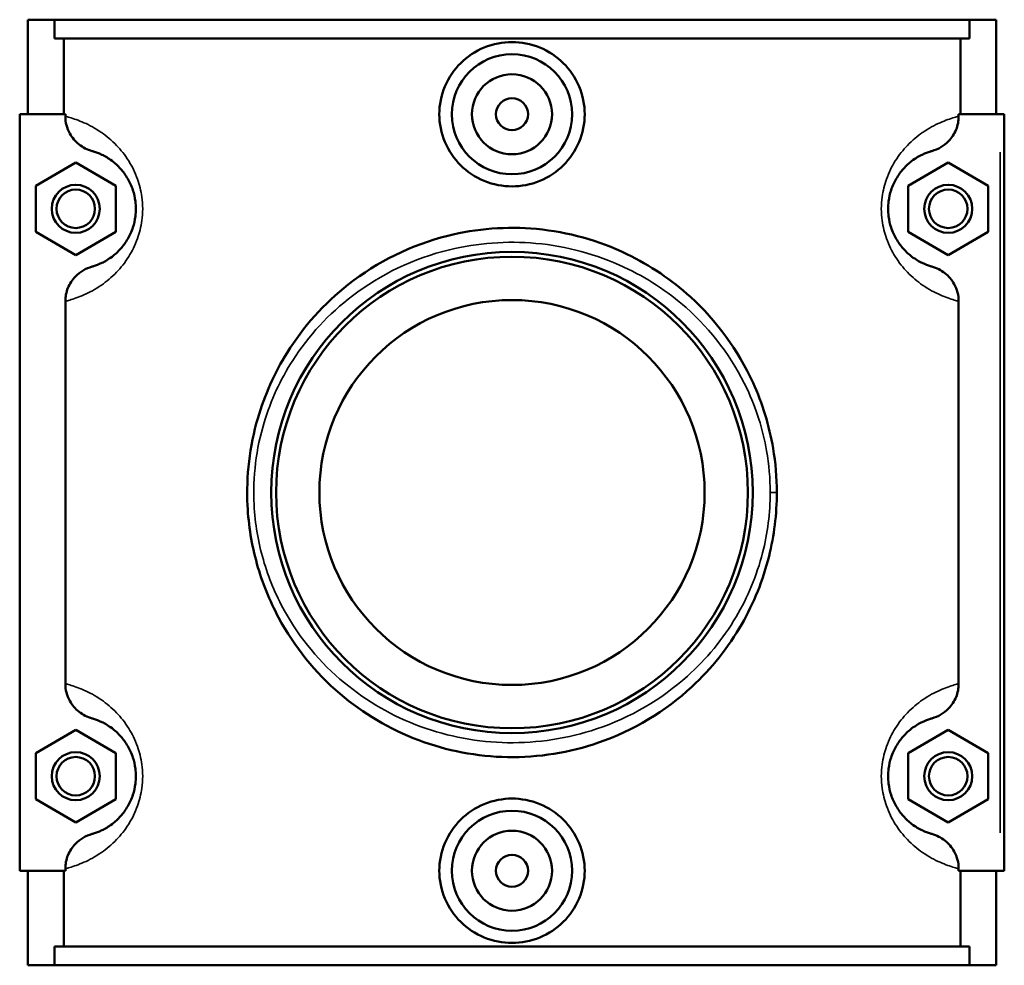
# Model space of a CAD drawing. Header units: inches. Extents: x -0.9 to 53.8, y -0.2 to 48.9.
# Tile 5 of 8: x 19.4 to 24.2, y 33.8 to 38.4. Entities that reach past the tile are written whole.
import ezdxf

# ---------------------------------------------------------------- set-up
doc = ezdxf.new("R2010")
doc.units = ezdxf.units.IN
doc.header["$MEASUREMENT"] = 0
doc.layers.add('Visible (ANSI)', color=7, linetype='Continuous', lineweight=50)
doc.layers.add('Visible Narrow (ANSI)', color=7, linetype='Continuous', lineweight=35)

msp = doc.modelspace()

# ---------------------------------------------------------------- linework, layer by layer
at = {"layer": 'Visible (ANSI)'}
for p, q in [((19.3922, 38.4204), (19.3922, 37.9554)), ((19.3922, 38.4204), (19.5232, 38.4204)), ((19.5232, 38.4204), (24.0212, 38.4204)), ((19.5232, 38.3274), (19.5232, 38.4204)), ((24.0212, 38.4204), (24.0212, 38.3274)), ((24.0212, 38.4204), (24.1522, 38.4204)), ((24.1522, 38.4204), (24.1522, 37.9554)), ((24.0212, 38.3274), (19.5232, 38.3274)), ((19.569, 37.9554), (19.569, 38.3274)), ((23.9755, 37.9554), (23.9755, 38.3274)), ((19.5772, 37.9554), (19.3529, 37.9554)), ((19.3529, 37.9554), (19.3529, 34.2354)), ((19.5772, 37.9554), (19.5772, 37.9449)), ((23.9673, 37.9449), (23.9673, 37.9554)), ((23.9673, 37.9554), (24.1719, 37.9554)), ((24.1719, 37.9554), (24.1916, 37.9554)), ((24.1916, 34.2354), (24.1916, 37.9554)), ((19.4316, 37.604), (19.6284, 37.7177)), ((19.6284, 37.7177), (19.8253, 37.604)), ((23.916, 37.7177), (23.7192, 37.604)), ((24.1129, 37.604), (23.916, 37.7177)), ((19.4316, 37.3767), (19.4316, 37.604)), ((19.8253, 37.604), (19.8253, 37.3767)), ((23.7192, 37.604), (23.7192, 37.3767)), ((24.1129, 37.3767), (24.1129, 37.604)), ((19.6284, 37.2631), (19.4316, 37.3767)), ((19.8253, 37.3767), (19.6284, 37.2631)), ((23.7192, 37.3767), (23.916, 37.2631)), ((23.916, 37.2631), (24.1129, 37.3767)), ((19.5772, 37.0359), (19.5772, 35.1549)), ((23.9673, 35.1549), (23.9673, 37.0359)), ((19.4316, 34.814), (19.6284, 34.9277)), ((19.6284, 34.9277), (19.8253, 34.814)), ((23.916, 34.9277), (23.7192, 34.814)), ((24.1129, 34.814), (23.916, 34.9277)), ((19.4316, 34.5867), (19.4316, 34.814)), ((19.8253, 34.814), (19.8253, 34.5867)), ((23.7192, 34.814), (23.7192, 34.5867)), ((24.1129, 34.5867), (24.1129, 34.814)), ((19.6284, 34.4731), (19.4316, 34.5867)), ((19.8253, 34.5867), (19.6284, 34.4731)), ((23.7192, 34.5867), (23.916, 34.4731)), ((23.916, 34.4731), (24.1129, 34.5867)), ((19.3529, 34.2354), (19.5772, 34.2354)), ((19.3922, 34.2354), (19.3922, 33.7704)), ((19.569, 33.8634), (19.569, 34.2354)), ((19.5772, 34.2459), (19.5772, 34.2354)), ((23.9673, 34.2354), (23.9673, 34.2459)), ((24.1719, 34.2354), (23.9673, 34.2354)), ((23.9755, 33.8634), (23.9755, 34.2354)), ((24.1522, 34.2354), (24.1522, 33.7704)), ((24.1916, 34.2354), (24.1719, 34.2354)), ((24.0212, 33.8634), (19.5232, 33.8634)), ((19.5232, 33.7704), (19.5232, 33.8634)), ((24.0212, 33.8634), (24.0212, 33.7704)), ((19.5232, 33.7704), (19.3922, 33.7704)), ((19.5232, 33.7704), (24.0212, 33.7704)), ((24.1522, 33.7704), (24.0212, 33.7704))]:
    msp.add_line(p, q, dxfattribs=at)
for centre, radius in [((21.7722, 37.9554), 0.2953), ((21.7722, 37.9554), 0.1969), ((21.7722, 37.9554), 0.0787), ((19.6284, 37.4904), 0.1181), ((23.916, 37.4904), 0.1181), ((19.6284, 37.4904), 0.0945), ((23.916, 37.4904), 0.0945), ((21.7722, 36.0954), 1.1831), ((21.7722, 36.0954), 1.1594), ((21.7722, 36.0954), 0.9465), ((19.6284, 34.7004), 0.1181), ((19.6284, 34.7004), 0.0945), ((23.916, 34.7004), 0.1181), ((23.916, 34.7004), 0.0945), ((21.7722, 34.2354), 0.2953), ((21.7722, 34.2354), 0.1969), ((21.7722, 34.2354), 0.0787)]:
    msp.add_circle(centre, radius, dxfattribs=at)
for points, knots in [([(22.1296, 37.9554), (22.1296, 37.9106), (22.1205, 37.8628), (22.0838, 37.7752), (22.0562, 37.7354), (21.9927, 37.6726), (21.9525, 37.6454), (21.8647, 37.6094), (21.817, 37.6005), (21.7275, 37.6005), (21.6797, 37.6094), (21.5919, 37.6454), (21.5518, 37.6726), (21.4883, 37.7354), (21.4607, 37.7752), (21.4239, 37.8628), (21.4149, 37.9106), (21.4149, 38.0002), (21.4239, 38.048), (21.4607, 38.1356), (21.4883, 38.1754), (21.5518, 38.2382), (21.5919, 38.2654), (21.6797, 38.3014), (21.7275, 38.3103), (21.817, 38.3103), (21.8647, 38.3014), (21.9525, 38.2654), (21.9927, 38.2382), (22.0562, 38.1754), (22.0838, 38.1356), (22.1205, 38.048), (22.1296, 38.0002), (22.1296, 37.9554)], [0, 0, 0, 0, 0.341636, 0.341636, 0.683272, 0.683272, 1.024342, 1.024342, 1.365413, 1.365413, 1.706484, 1.706484, 2.047554, 2.047554, 2.38919, 2.38919, 2.730826, 2.730826, 3.072462, 3.072462, 3.414098, 3.414098, 3.755168, 3.755168, 4.096239, 4.096239, 4.437309, 4.437309, 4.77838, 4.77838, 5.120016, 5.120016, 5.461652, 5.461652, 5.461652, 5.461652]), ([(19.5772, 37.9449), (19.5772, 37.9303), (19.579, 37.9157), (19.5864, 37.8874), (19.5918, 37.8738), (19.6104, 37.8402), (19.6259, 37.822), (19.6635, 37.7923), (19.6854, 37.7811), (19.7087, 37.7746)], [-0.5884855, -0.5884855, -0.5884855, -0.5884855, -0.4770547, -0.4770547, -0.3654783, -0.3654783, -0.1847801, -0.1847801, 0, 0, 0, 0]), ([(23.8357, 37.7746), (23.8512, 37.7789), (23.866, 37.7852), (23.8936, 37.8016), (23.9063, 37.8116), (23.9333, 37.8395), (23.946, 37.8587), (23.9629, 37.9005), (23.9673, 37.9226), (23.9673, 37.9449)], [-0.5878887, -0.5878887, -0.5878887, -0.5878887, -0.4659447, -0.4659447, -0.3433984, -0.3433984, -0.1700196, -0.1700196, 0, 0, 0, 0]), ([(19.7087, 37.7746), (19.711, 37.7739), (19.7134, 37.7732), (19.7272, 37.7689), (19.7409, 37.764), (19.7716, 37.7492), (19.7885, 37.7396), (19.8205, 37.7153), (19.8351, 37.7024), (19.8615, 37.6726), (19.8733, 37.6568), (19.8936, 37.6217), (19.9024, 37.6028), (19.9148, 37.5648), (19.919, 37.5463), (19.9229, 37.515), (19.9237, 37.5027), (19.9237, 37.4904), (19.9237, 37.4781), (19.9229, 37.4658), (19.919, 37.4345), (19.9148, 37.416), (19.9024, 37.378), (19.8936, 37.3591), (19.8733, 37.324), (19.8615, 37.3082), (19.8351, 37.2784), (19.8205, 37.2655), (19.7885, 37.2412), (19.7716, 37.2316), (19.7409, 37.2168), (19.7272, 37.2119), (19.7134, 37.2076), (19.711, 37.2069), (19.7087, 37.2062)], [0.553957, 0.553957, 0.553957, 0.553957, 0.674399, 0.674399, 1.223883, 1.223883, 1.751011, 1.751011, 2.153654, 2.153654, 2.483694, 2.483694, 2.775764, 2.775764, 3.014355, 3.014355, 3.163475, 3.163475, 3.163475, 3.312594, 3.312594, 3.551186, 3.551186, 3.843256, 3.843256, 4.173296, 4.173296, 4.575939, 4.575939, 5.103067, 5.103067, 5.65255, 5.65255, 5.772992, 5.772992, 5.772992, 5.772992]), ([(23.8357, 37.2062), (23.8335, 37.2069), (23.8311, 37.2076), (23.8172, 37.2119), (23.8036, 37.2168), (23.7729, 37.2316), (23.7559, 37.2412), (23.7239, 37.2655), (23.7094, 37.2784), (23.683, 37.3082), (23.6712, 37.324), (23.6508, 37.3591), (23.6421, 37.378), (23.6297, 37.416), (23.6254, 37.4345), (23.6215, 37.4658), (23.6207, 37.4781), (23.6207, 37.4904), (23.6207, 37.5027), (23.6215, 37.515), (23.6254, 37.5463), (23.6297, 37.5648), (23.6421, 37.6028), (23.6508, 37.6217), (23.6712, 37.6568), (23.683, 37.6726), (23.7094, 37.7024), (23.7239, 37.7153), (23.7559, 37.7396), (23.7729, 37.7492), (23.8036, 37.764), (23.8172, 37.7689), (23.8311, 37.7732), (23.8335, 37.7739), (23.8357, 37.7746)], [0.553957, 0.553957, 0.553957, 0.553957, 0.674397, 0.674397, 1.22388, 1.22388, 1.751011, 1.751011, 2.153654, 2.153654, 2.483694, 2.483694, 2.775764, 2.775764, 3.014355, 3.014355, 3.163475, 3.163475, 3.163475, 3.312594, 3.312594, 3.551186, 3.551186, 3.843256, 3.843256, 4.173295, 4.173295, 4.575938, 4.575938, 5.10307, 5.10307, 5.652552, 5.652552, 5.772992, 5.772992, 5.772992, 5.772992]), ([(23.0736, 36.0954), (23.0736, 36.1682), (23.0675, 36.2411), (23.0364, 36.4247), (23.0028, 36.5333), (22.8832, 36.7958), (22.7784, 36.939), (22.5567, 37.1413), (22.4514, 37.2128), (22.1992, 37.3341), (22.048, 37.3767), (21.7469, 37.4048), (21.5981, 37.3933), (21.2767, 37.313), (21.1095, 37.2298), (20.8489, 37.0248), (20.7472, 36.9114), (20.6053, 36.6833), (20.5564, 36.5747), (20.4828, 36.3224), (20.4653, 36.176), (20.4773, 35.9337), (20.4931, 35.8373), (20.5449, 35.652), (20.5809, 35.5632), (20.7024, 35.3368), (20.805, 35.2099), (21.0408, 35.0088), (21.1714, 34.9311), (21.4515, 34.8256), (21.6004, 34.7967), (21.9027, 34.7916), (22.0555, 34.8164), (22.3698, 34.9251), (22.5259, 35.0197), (22.7528, 35.2297), (22.8356, 35.3335), (22.9605, 35.5517), (23.006, 35.664), (23.0605, 35.8836), (23.0736, 35.9895), (23.0736, 36.0954)], [-30.67174, -30.67174, -30.67174, -30.67174, -30.1367, -30.1367, -29.296384, -29.296384, -27.959606, -27.959606, -27.000935, -27.000935, -25.855776, -25.855776, -24.777617, -24.777617, -23.402492, -23.402492, -22.248176, -22.248176, -21.356727, -21.356727, -20.290252, -20.290252, -19.574216, -19.574216, -18.858179, -18.858179, -17.624836, -17.624836, -16.489969, -16.489969, -15.38985, -15.38985, -14.269454, -14.269454, -12.912507, -12.912507, -11.904524, -11.904524, -11.002003, -11.002003, -10.223913, -10.223913, -10.223913, -10.223913]), ([(19.7087, 37.2062), (19.6933, 37.2019), (19.6785, 37.1955), (19.6509, 37.1792), (19.6382, 37.1692), (19.6111, 37.1413), (19.5985, 37.1221), (19.5815, 37.0803), (19.5772, 37.0582), (19.5772, 37.0359)], [-0.5878887, -0.5878887, -0.5878887, -0.5878887, -0.4659447, -0.4659447, -0.3433984, -0.3433984, -0.1700196, -0.1700196, 0, 0, 0, 0]), ([(23.9673, 37.0359), (23.9673, 37.0505), (23.9654, 37.0651), (23.9581, 37.0934), (23.9526, 37.107), (23.9341, 37.1406), (23.9185, 37.1588), (23.8809, 37.1885), (23.8591, 37.1996), (23.8357, 37.2062)], [-0.5884855, -0.5884855, -0.5884855, -0.5884855, -0.4770547, -0.4770547, -0.3654783, -0.3654783, -0.1847801, -0.1847801, 0, 0, 0, 0]), ([(19.5772, 35.1549), (19.5772, 35.1403), (19.579, 35.1257), (19.5864, 35.0974), (19.5918, 35.0838), (19.6104, 35.0502), (19.6259, 35.032), (19.6635, 35.0023), (19.6854, 34.9911), (19.7087, 34.9846)], [-0.5884855, -0.5884855, -0.5884855, -0.5884855, -0.4770547, -0.4770547, -0.3654783, -0.3654783, -0.1847801, -0.1847801, 0, 0, 0, 0]), ([(23.8357, 34.9846), (23.8512, 34.9889), (23.866, 34.9952), (23.8936, 35.0116), (23.9063, 35.0216), (23.9333, 35.0495), (23.946, 35.0687), (23.9629, 35.1105), (23.9673, 35.1326), (23.9673, 35.1549)], [-0.5878887, -0.5878887, -0.5878887, -0.5878887, -0.4659447, -0.4659447, -0.3433984, -0.3433984, -0.1700196, -0.1700196, 0, 0, 0, 0]), ([(19.7087, 34.9846), (19.711, 34.9839), (19.7134, 34.9832), (19.7272, 34.9789), (19.7409, 34.974), (19.7716, 34.9592), (19.7885, 34.9496), (19.8205, 34.9253), (19.8351, 34.9124), (19.8615, 34.8826), (19.8733, 34.8668), (19.8936, 34.8317), (19.9024, 34.8128), (19.9148, 34.7748), (19.919, 34.7563), (19.9229, 34.725), (19.9237, 34.7127), (19.9237, 34.7004), (19.9237, 34.6881), (19.9229, 34.6758), (19.919, 34.6445), (19.9148, 34.626), (19.9024, 34.588), (19.8936, 34.5691), (19.8733, 34.534), (19.8615, 34.5182), (19.8351, 34.4884), (19.8205, 34.4755), (19.7885, 34.4512), (19.7716, 34.4416), (19.7409, 34.4268), (19.7272, 34.4219), (19.7134, 34.4176), (19.711, 34.4169), (19.7087, 34.4162)], [0.553957, 0.553957, 0.553957, 0.553957, 0.674399, 0.674399, 1.223882, 1.223882, 1.751011, 1.751011, 2.153654, 2.153654, 2.483694, 2.483694, 2.775764, 2.775764, 3.014355, 3.014355, 3.163475, 3.163475, 3.163475, 3.312594, 3.312594, 3.551186, 3.551186, 3.843256, 3.843256, 4.173295, 4.173295, 4.575939, 4.575939, 5.103068, 5.103068, 5.652551, 5.652551, 5.772992, 5.772992, 5.772992, 5.772992]), ([(23.8357, 34.4162), (23.8335, 34.4169), (23.8311, 34.4176), (23.8172, 34.4219), (23.8036, 34.4268), (23.7729, 34.4416), (23.7559, 34.4512), (23.7239, 34.4755), (23.7094, 34.4884), (23.683, 34.5182), (23.6712, 34.534), (23.6508, 34.5691), (23.6421, 34.588), (23.6297, 34.626), (23.6254, 34.6445), (23.6215, 34.6758), (23.6207, 34.6881), (23.6207, 34.7004), (23.6207, 34.7127), (23.6215, 34.725), (23.6254, 34.7563), (23.6297, 34.7748), (23.6421, 34.8128), (23.6508, 34.8317), (23.6712, 34.8668), (23.683, 34.8826), (23.7094, 34.9124), (23.7239, 34.9253), (23.7559, 34.9496), (23.7729, 34.9592), (23.8036, 34.974), (23.8172, 34.9789), (23.8311, 34.9832), (23.8335, 34.9839), (23.8357, 34.9846)], [0.553739, 0.553739, 0.553739, 0.553739, 0.674168, 0.674168, 1.223644, 1.223644, 1.750795, 1.750795, 2.15344, 2.15344, 2.483475, 2.483475, 2.775546, 2.775546, 3.014137, 3.014137, 3.163257, 3.163257, 3.163257, 3.312376, 3.312376, 3.550968, 3.550968, 3.843038, 3.843038, 4.173073, 4.173073, 4.575718, 4.575718, 5.10287, 5.10287, 5.652345, 5.652345, 5.772774, 5.772774, 5.772774, 5.772774]), ([(22.1296, 34.2354), (22.1296, 34.1906), (22.1205, 34.1428), (22.0838, 34.0552), (22.0562, 34.0154), (21.9927, 33.9526), (21.9525, 33.9254), (21.8647, 33.8894), (21.817, 33.8805), (21.7275, 33.8805), (21.6797, 33.8894), (21.5919, 33.9254), (21.5518, 33.9526), (21.4883, 34.0154), (21.4607, 34.0552), (21.4239, 34.1428), (21.4149, 34.1906), (21.4149, 34.2354), (21.4149, 34.2802), (21.4239, 34.328), (21.4607, 34.4156), (21.4883, 34.4554), (21.5518, 34.5182), (21.5919, 34.5454), (21.6797, 34.5814), (21.7275, 34.5903), (21.817, 34.5903), (21.8647, 34.5814), (21.9525, 34.5454), (21.9927, 34.5182), (22.0562, 34.4554), (22.0838, 34.4156), (22.1205, 34.328), (22.1296, 34.2802), (22.1296, 34.2354)], [2.730826, 2.730826, 2.730826, 2.730826, 3.072462, 3.072462, 3.414098, 3.414098, 3.755168, 3.755168, 4.096239, 4.096239, 4.437309, 4.437309, 4.77838, 4.77838, 5.120016, 5.120016, 5.461652, 5.461652, 5.461652, 5.803288, 5.803288, 6.144923, 6.144923, 6.485994, 6.485994, 6.827065, 6.827065, 7.168135, 7.168135, 7.509206, 7.509206, 7.850842, 7.850842, 8.192478, 8.192478, 8.192478, 8.192478]), ([(19.7087, 34.4162), (19.6933, 34.4119), (19.6785, 34.4055), (19.6509, 34.3892), (19.6382, 34.3792), (19.6111, 34.3513), (19.5985, 34.3321), (19.5815, 34.2903), (19.5772, 34.2682), (19.5772, 34.2459)], [-0.5878887, -0.5878887, -0.5878887, -0.5878887, -0.4659447, -0.4659447, -0.3433984, -0.3433984, -0.1700196, -0.1700196, 0, 0, 0, 0]), ([(23.9673, 34.2459), (23.9673, 34.2605), (23.9654, 34.2751), (23.9581, 34.3034), (23.9526, 34.317), (23.9341, 34.3506), (23.9185, 34.3688), (23.8809, 34.3985), (23.8591, 34.4096), (23.8357, 34.4162)], [-0.5884855, -0.5884855, -0.5884855, -0.5884855, -0.4770547, -0.4770547, -0.3654783, -0.3654783, -0.1847801, -0.1847801, 0, 0, 0, 0])]:
    msp.add_open_spline(points, degree=3, knots=knots, dxfattribs=at)
at = {"layer": 'Visible Narrow (ANSI)'}
for p, q in [((24.1719, 37.7694), (24.1719, 34.4214)), ((23.0441, 36.0954), (23.0735, 36.0954))]:
    msp.add_line(p, q, dxfattribs=at)
for points, knots in [([(19.5772, 37.0359), (19.5837, 37.0375), (19.5908, 37.0394), (19.6182, 37.0472), (19.6418, 37.055), (19.6948, 37.0786), (19.7239, 37.0939), (19.7791, 37.1324), (19.8043, 37.153), (19.8498, 37.2004), (19.8702, 37.2255), (19.9053, 37.2815), (19.9204, 37.3115), (19.9418, 37.372), (19.9492, 37.4015), (19.9559, 37.4513), (19.9572, 37.4708), (19.9572, 37.4904), (19.9572, 37.51), (19.9559, 37.5295), (19.9492, 37.5793), (19.9418, 37.6088), (19.9204, 37.6693), (19.9053, 37.6993), (19.8702, 37.7553), (19.8498, 37.7804), (19.8043, 37.8278), (19.7791, 37.8484), (19.7239, 37.8869), (19.6948, 37.9022), (19.6418, 37.9257), (19.6182, 37.9336), (19.5908, 37.9414), (19.5837, 37.9433), (19.5772, 37.9449)], [-5.869538, -5.869538, -5.869538, -5.869538, -5.65255, -5.65255, -5.103067, -5.103067, -4.575939, -4.575939, -4.173296, -4.173296, -3.843256, -3.843256, -3.551186, -3.551186, -3.312594, -3.312594, -3.163475, -3.163475, -3.163475, -3.014355, -3.014355, -2.775764, -2.775764, -2.483694, -2.483694, -2.153654, -2.153654, -1.751011, -1.751011, -1.223883, -1.223883, -0.674399, -0.674399, -0.457412, -0.457412, -0.457412, -0.457412]), ([(23.9673, 37.9449), (23.9608, 37.9433), (23.9536, 37.9414), (23.9262, 37.9336), (23.9027, 37.9257), (23.8497, 37.9022), (23.8205, 37.8869), (23.7653, 37.8484), (23.7401, 37.8278), (23.6946, 37.7804), (23.6742, 37.7553), (23.6391, 37.6993), (23.6241, 37.6693), (23.6027, 37.6088), (23.5953, 37.5793), (23.5886, 37.5295), (23.5872, 37.51), (23.5872, 37.4904), (23.5872, 37.4708), (23.5886, 37.4513), (23.5953, 37.4015), (23.6027, 37.372), (23.6241, 37.3115), (23.6391, 37.2815), (23.6742, 37.2255), (23.6946, 37.2004), (23.7401, 37.153), (23.7653, 37.1324), (23.8205, 37.0939), (23.8497, 37.0786), (23.9027, 37.055), (23.9262, 37.0472), (23.9536, 37.0394), (23.9608, 37.0375), (23.9673, 37.0359)], [-5.869538, -5.869538, -5.869538, -5.869538, -5.652552, -5.652552, -5.10307, -5.10307, -4.575938, -4.575938, -4.173295, -4.173295, -3.843256, -3.843256, -3.551186, -3.551186, -3.312594, -3.312594, -3.163475, -3.163475, -3.163475, -3.014355, -3.014355, -2.775764, -2.775764, -2.483694, -2.483694, -2.153654, -2.153654, -1.751011, -1.751011, -1.22388, -1.22388, -0.674397, -0.674397, -0.457412, -0.457412, -0.457412, -0.457412]), ([(23.0412, 36.0954), (23.0412, 35.9952), (23.0284, 35.8952), (22.9753, 35.6875), (22.9309, 35.5813), (22.8091, 35.3751), (22.7284, 35.2769), (22.5071, 35.0784), (22.3549, 34.9889), (22.0485, 34.8861), (21.8994, 34.8627), (21.6047, 34.8676), (21.4595, 34.8948), (21.1863, 34.9946), (21.059, 35.0681), (20.8291, 35.2582), (20.7291, 35.3782), (20.6106, 35.5923), (20.5755, 35.6762), (20.525, 35.8514), (20.5095, 35.9426), (20.4978, 36.1716), (20.515, 36.31), (20.5867, 36.5485), (20.6344, 36.6513), (20.7727, 36.8669), (20.8719, 36.9741), (21.126, 37.1679), (21.289, 37.2466), (21.6024, 37.3225), (21.7476, 37.3333), (22.0411, 37.3068), (22.1886, 37.2666), (22.4345, 37.1518), (22.5372, 37.0842), (22.7533, 36.893), (22.8556, 36.7576), (22.9721, 36.5094), (23.0049, 36.4067), (23.0352, 36.2331), (23.0412, 36.1643), (23.0412, 36.0954)], [10.223913, 10.223913, 10.223913, 10.223913, 11.002003, 11.002003, 11.904524, 11.904524, 12.912507, 12.912507, 14.269454, 14.269454, 15.38985, 15.38985, 16.489969, 16.489969, 17.624836, 17.624836, 18.858179, 18.858179, 19.574216, 19.574216, 20.290252, 20.290252, 21.356727, 21.356727, 22.248176, 22.248176, 23.402492, 23.402492, 24.777617, 24.777617, 25.855776, 25.855776, 27.000935, 27.000935, 27.959606, 27.959606, 29.296384, 29.296384, 30.1367, 30.1367, 30.67174, 30.67174, 30.67174, 30.67174]), ([(19.5772, 34.2459), (19.5837, 34.2475), (19.5908, 34.2494), (19.6182, 34.2572), (19.6418, 34.265), (19.6948, 34.2886), (19.7239, 34.3039), (19.7791, 34.3424), (19.8043, 34.363), (19.8498, 34.4104), (19.8702, 34.4355), (19.9053, 34.4915), (19.9204, 34.5215), (19.9418, 34.582), (19.9492, 34.6115), (19.9559, 34.6613), (19.9572, 34.6808), (19.9572, 34.7004), (19.9572, 34.72), (19.9559, 34.7395), (19.9492, 34.7893), (19.9418, 34.8188), (19.9204, 34.8793), (19.9053, 34.9093), (19.8702, 34.9653), (19.8498, 34.9904), (19.8043, 35.0378), (19.7791, 35.0584), (19.7239, 35.0969), (19.6948, 35.1122), (19.6418, 35.1357), (19.6182, 35.1436), (19.5908, 35.1514), (19.5837, 35.1533), (19.5772, 35.1549)], [-5.869538, -5.869538, -5.869538, -5.869538, -5.652551, -5.652551, -5.103068, -5.103068, -4.575939, -4.575939, -4.173295, -4.173295, -3.843256, -3.843256, -3.551186, -3.551186, -3.312594, -3.312594, -3.163475, -3.163475, -3.163475, -3.014355, -3.014355, -2.775764, -2.775764, -2.483694, -2.483694, -2.153654, -2.153654, -1.751011, -1.751011, -1.223882, -1.223882, -0.674399, -0.674399, -0.457412, -0.457412, -0.457412, -0.457412]), ([(23.9673, 35.1549), (23.9608, 35.1533), (23.9536, 35.1514), (23.9262, 35.1436), (23.9027, 35.1357), (23.8497, 35.1122), (23.8205, 35.0969), (23.7653, 35.0584), (23.7401, 35.0378), (23.6946, 34.9904), (23.6742, 34.9653), (23.6391, 34.9093), (23.6241, 34.8793), (23.6027, 34.8188), (23.5953, 34.7893), (23.5886, 34.7395), (23.5872, 34.72), (23.5872, 34.7004), (23.5872, 34.6808), (23.5886, 34.6613), (23.5953, 34.6115), (23.6027, 34.582), (23.6241, 34.5215), (23.6391, 34.4915), (23.6742, 34.4355), (23.6946, 34.4104), (23.7401, 34.363), (23.7653, 34.3424), (23.8205, 34.3039), (23.8497, 34.2886), (23.9027, 34.265), (23.9262, 34.2572), (23.9536, 34.2494), (23.9608, 34.2475), (23.9673, 34.2459)], [-5.86932, -5.86932, -5.86932, -5.86932, -5.652345, -5.652345, -5.10287, -5.10287, -4.575718, -4.575718, -4.173073, -4.173073, -3.843038, -3.843038, -3.550968, -3.550968, -3.312376, -3.312376, -3.163257, -3.163257, -3.163257, -3.014137, -3.014137, -2.775546, -2.775546, -2.483475, -2.483475, -2.15344, -2.15344, -1.750795, -1.750795, -1.223644, -1.223644, -0.674168, -0.674168, -0.457193, -0.457193, -0.457193, -0.457193])]:
    msp.add_open_spline(points, degree=3, knots=knots, dxfattribs=at)

doc.saveas('drawing.dxf')
